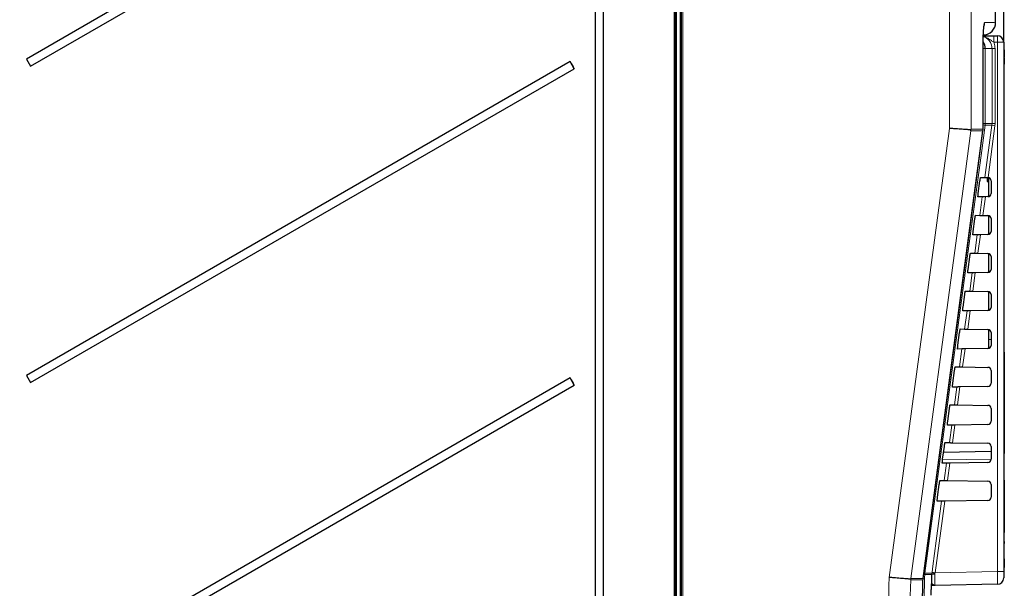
# Model space of a CAD drawing. Header units: millimetres. Extents: x 5 to 418, y 2 to 292.
# Tile 44 of 49: x 211 to 263, y 198 to 228. Entities that reach past the tile are written whole.
import ezdxf

# ---------------------------------------------------------------- set-up
doc = ezdxf.new("R2010")
doc.units = ezdxf.units.MM
doc.layers.add('SLD-0', color=7, linetype='Continuous')
doc.styles.add('SLDTEXTSTYLE0', font='TXT', dxfattribs={"width": 0.605})
doc.dimstyles.new('SLDDIMSTYLE0', dxfattribs={"dimtxt": 3.5, "dimasz": 3.302, "dimexe": 0, "dimexo": 0.0625, "dimgap": 0.875, "dimtad": 1, "dimlfac": 3, "dimrnd": 1e-09, "dimzin": 12, "dimdsep": 46, "dimtxsty": 'SLDTEXTSTYLE0', "dimsah": 1, "dimcen": 0.09, "dimadec": 0, "dimazin": 3, "dimtfac": 1, "dimtofl": 0, "dimtmove": 0, "dimatfit": 3, "dimfxl": 1, "dimfrac": 2, "dimtolj": 1, "dimtzin": 12, "dimarcsym": 0})

# ---------------------------------------------------------------- blocks, each defined once
blk = doc.blocks.new('_D')
at = {"layer": 'SLD-0', "color": 7}
for p, q in [((172.569, 263.915), (172.569, 273.723)), ((263.202, 226.682), (263.202, 273.723)), ((172.569, 272.723), (263.202, 272.723))]:
    blk.add_line(p, q, dxfattribs=at)
for points in [[(172.569, 272.723), (175.871, 272.215), (175.871, 273.231)], [(263.202, 272.723), (259.9, 273.231), (259.9, 272.215)]]:
    blk.add_solid(points, dxfattribs=at)
at = {"layer": 'SLD-0', "color": 7, "insert": (211.87, 277.235), "char_height": 3.5, "attachment_point": 1, "style": 'SLDTEXTSTYLE0'}
blk.add_mtext('271,9', dxfattribs=at)

msp = doc.modelspace()

# ---------------------------------------------------------------- linework, layer by layer
at = {"color": 7, "linetype": 'Continuous', "lineweight": 18}
for p, q in [((245.9701, 253.7156), (245.9701, 123.2091)), ((246.1677, 123.209), (246.1677, 253.7156)), ((246.3034, 253.7085), (246.3034, 122.2942)), ((260.34, 222.1384), (260.34, 253.4586)), ((261.4814, 253.4586), (261.4814, 222.1052)), ((245.8368, 122.5863), (245.8368, 249.3476)), ((262.8747, 226.6821), (262.6813, 226.6821)), ((262.8747, 198.7926), (262.8747, 226.6821)), ((262.8747, 226.6821), (263.2023, 226.6821)), ((262.1161, 222.1053), (262.1161, 226.3819)), ((262.2267, 226.3487), (262.1174, 226.3487)), ((262.2267, 226.3487), (262.2267, 222.3931)), ((262.5873, 226.3487), (262.2267, 226.3487)), ((262.5873, 222.3931), (262.5873, 226.3487)), ((262.751, 226.3487), (262.5873, 226.3487)), ((262.751, 226.3487), (262.751, 222.3931)), ((262.1103, 222.017), (262.1116, 222.0169)), ((262.1161, 222.1053), (262.1174, 222.1053)), ((262.2267, 222.3931), (262.1174, 222.3931)), ((262.213, 219.5544), (262.5814, 222.3047)), ((262.5814, 222.3047), (262.2208, 222.3047)), ((262.2267, 222.3931), (262.5873, 222.3931)), ((262.7436, 222.2826), (262.3777, 219.5514)), ((262.5814, 222.3047), (262.5873, 222.3931)), ((262.751, 222.3931), (262.5873, 222.3931)), ((262.751, 222.3931), (262.7436, 222.2826)), ((261.9457, 217.559), (262.0772, 218.5407)), ((262.2427, 218.5436), (262.1105, 217.5561)), ((261.6784, 215.5637), (261.8087, 216.536)), ((261.9742, 216.5389), (261.8432, 215.5608)), ((261.4111, 213.5684), (261.5401, 214.5313)), ((261.7057, 214.5342), (261.5759, 213.5655)), ((261.1438, 211.573), (261.2716, 212.5267)), ((261.4371, 212.5295), (261.3086, 211.5701)), ((262.4023, 211.0154), (262.5356, 211.0154)), ((260.8766, 209.5777), (261.0031, 210.522)), ((261.1686, 210.5249), (261.0413, 209.5748)), ((263.2356, 210.0154), (263.2023, 210.0154)), ((260.6093, 207.5823), (260.7345, 208.5173)), ((260.9001, 208.5202), (260.774, 207.5795)), ((260.342, 205.587), (260.466, 206.5126)), ((260.6315, 206.5155), (260.5068, 205.5841)), ((263.2356, 205.3487), (263.2023, 205.3487)), ((259.9828, 204.6789), (262.5356, 204.7143)), ((260.0747, 203.5917), (260.1974, 204.5079)), ((260.363, 204.5108), (260.2395, 203.5888)), ((263.2356, 203.4571), (263.2023, 203.4571)), ((260.0944, 202.5061), (259.5893, 198.7353)), ((263.2356, 200.859), (263.2023, 200.859)), ((263.2356, 199.3487), (263.2023, 199.3487)), ((259.0441, 198.6468), (259.0498, 198.717)), ((259.0498, 198.717), (259.4217, 198.717)), ((259.4162, 198.6468), (259.4217, 198.717)), ((259.4217, 198.717), (259.4271, 198.7574)), ((259.5838, 198.703), (259.5795, 198.6608)), ((259.5893, 198.7353), (259.5838, 198.703)), ((259.5893, 198.7353), (262.8747, 198.7926)), ((263.2023, 198.7926), (262.8747, 198.7926)), ((258.3088, 198.3585), (258.3097, 198.3943)), ((258.3146, 198.4297), (258.3108, 198.3942)), ((259.4162, 198.6468), (259.0441, 198.6468))]:
    msp.add_line(p, q, dxfattribs=at)
at = {"color": 7, "linetype": 'Continuous', "lineweight": 25}
for p, q in [((246.2356, 122.2942), (246.2356, 253.7085)), ((262.778, 227.7261), (262.778, 253.4356)), ((245.9023, 249.3476), (245.9023, 122.5863)), ((241.6773, 247.8154), (241.6773, 122.9487)), ((242.1182, 122.9487), (242.1182, 247.8154)), ((240.3609, 242.3272), (211.718, 225.7903)), ((211.9346, 225.415), (240.5775, 241.9519)), ((262.6755, 227.0154), (262.8689, 227.0154)), ((263.2023, 226.6821), (263.2023, 198.7926)), ((262.1161, 226.3819), (262.1174, 226.3819)), ((262.1174, 222.1053), (262.1174, 226.3819)), ((263.2356, 226.2808), (263.2023, 226.2808)), ((263.2356, 226.2808), (263.2356, 225.9141)), ((211.718, 225.7903), (211.9346, 225.415)), ((240.3609, 225.6606), (211.718, 209.1236)), ((240.5775, 225.2853), (240.3609, 225.6606)), ((263.2356, 225.9141), (263.2023, 225.9141)), ((263.2356, 225.8808), (263.2023, 225.8808)), ((263.2356, 225.8808), (263.2356, 225.9141)), ((263.2356, 225.8808), (263.2356, 225.5141)), ((211.9346, 208.7483), (240.5775, 225.2853)), ((263.2356, 225.5141), (263.2023, 225.5141)), ((263.2356, 225.5125), (263.2023, 225.5125)), ((263.2356, 225.5079), (263.2023, 225.5079)), ((261.9865, 219.5583), (262.213, 219.5544)), ((262.3356, 219.5522), (262.3356, 219.5155)), ((262.3356, 219.5155), (262.4023, 219.5155)), ((262.3356, 219.5155), (262.3356, 219.4793)), ((262.3356, 219.4793), (262.4023, 219.4793)), ((262.3356, 219.4793), (262.3356, 219.4537)), ((262.3356, 219.4537), (262.4023, 219.4537)), ((262.3718, 219.5516), (262.3777, 219.5514)), ((262.4023, 219.5482), (262.4023, 218.5492)), ((261.8646, 218.7154), (261.954, 219.3821)), ((262.3273, 219.3431), (262.4023, 219.3431)), ((262.3356, 219.3458), (262.4023, 219.3458)), ((262.3356, 219.3458), (262.3356, 219.3457)), ((262.5356, 219.3849), (262.5356, 218.7125)), ((262.0772, 218.5407), (261.8496, 218.5367)), ((262.2311, 218.5434), (262.2427, 218.5436)), ((262.3718, 218.5459), (262.2427, 218.5436)), ((261.5965, 216.7154), (261.6859, 217.3821)), ((261.7192, 217.563), (261.9457, 217.559)), ((262.1105, 217.5561), (262.0989, 217.5563)), ((262.1105, 217.5561), (262.3718, 217.5516)), ((262.4023, 217.5482), (262.4023, 216.5492)), ((262.5356, 217.3849), (262.5356, 216.7125)), ((261.8087, 216.536), (261.5811, 216.5321)), ((261.9625, 216.5387), (261.9742, 216.5389)), ((262.3718, 216.5459), (261.9742, 216.5389)), ((261.3283, 214.7154), (261.4177, 215.3821)), ((261.4519, 215.5676), (261.6784, 215.5637)), ((261.8432, 215.5608), (261.8316, 215.561)), ((261.8432, 215.5608), (262.3718, 215.5516)), ((262.4023, 215.5482), (262.4023, 214.5492)), ((262.5356, 215.3849), (262.5356, 214.7125)), ((261.5401, 214.5313), (261.3125, 214.5274)), ((261.694, 214.534), (261.7057, 214.5342)), ((262.3718, 214.5459), (261.7057, 214.5342)), ((261.0601, 212.7154), (261.1495, 213.3821)), ((261.1845, 213.5723), (261.4111, 213.5684)), ((261.5759, 213.5655), (261.5643, 213.5657)), ((261.5759, 213.5655), (262.3718, 213.5516)), ((262.4023, 213.5482), (262.4023, 212.5492)), ((262.5356, 213.3849), (262.5356, 212.7125)), ((261.2716, 212.5267), (261.0439, 212.5227)), ((261.4255, 212.5293), (261.4371, 212.5295)), ((262.3718, 212.5459), (261.4371, 212.5295)), ((260.7919, 210.7154), (260.8813, 211.3821)), ((260.9172, 211.577), (261.1438, 211.573)), ((261.3086, 211.5701), (261.297, 211.5703)), ((261.3086, 211.5701), (262.3718, 211.5516)), ((262.4023, 211.5482), (262.4023, 211.0154)), ((262.5356, 211.3849), (262.5356, 210.7125)), ((262.4023, 211.0154), (262.4023, 210.5492)), ((261.0031, 210.522), (260.7754, 210.518)), ((261.1569, 210.5247), (261.1686, 210.5249)), ((262.3718, 210.5459), (261.1686, 210.5249)), ((263.2356, 210.3487), (263.2023, 210.3487)), ((263.2356, 210.3487), (263.2356, 210.0154)), ((260.6499, 209.5816), (260.8766, 209.5777)), ((261.0413, 209.5748), (261.0297, 209.575)), ((261.0413, 209.5748), (262.3718, 209.5516)), ((263.2356, 210.0154), (263.2356, 205.3487)), ((211.718, 209.1236), (211.9346, 208.7483)), ((260.5237, 208.7154), (260.6131, 209.3821)), ((262.5356, 209.3849), (262.5356, 208.7125)), ((240.3609, 208.9939), (211.718, 192.4569)), ((211.9346, 192.0816), (240.5775, 208.6186)), ((240.5775, 208.6186), (240.3609, 208.9939)), ((260.7345, 208.5173), (260.5068, 208.5133)), ((260.8884, 208.52), (260.9001, 208.5202)), ((262.3718, 208.5459), (260.9001, 208.5202)), ((260.3826, 207.5863), (260.6093, 207.5823)), ((260.774, 207.5795), (260.7624, 207.5797)), ((260.774, 207.5795), (262.3718, 207.5516)), ((260.2556, 206.7154), (260.345, 207.3821)), ((262.5356, 207.3849), (262.5356, 206.7125)), ((260.466, 206.5126), (260.2382, 206.5086)), ((260.6199, 206.5153), (260.6315, 206.5155)), ((262.3718, 206.5459), (260.6315, 206.5155)), ((260.1153, 205.591), (260.342, 205.587)), ((260.5068, 205.5841), (260.4952, 205.5843)), ((260.5068, 205.5841), (262.3718, 205.5516)), ((259.9874, 204.7154), (260.0768, 205.3821)), ((262.5356, 205.1201), (260.0358, 205.0765)), ((262.5356, 205.3849), (262.5356, 204.7125)), ((263.2356, 205.0154), (263.2023, 205.0154)), ((263.2356, 205.3487), (263.2356, 205.0154)), ((260.1974, 204.5079), (259.9697, 204.5039)), ((262.3718, 204.5459), (260.363, 204.5108)), ((259.7192, 202.7154), (259.8086, 203.3821)), ((259.848, 203.5956), (260.0747, 203.5917)), ((260.2395, 203.5888), (262.3718, 203.5516)), ((262.5356, 203.3849), (262.5356, 202.7125)), ((263.2356, 203.6154), (263.2023, 203.6154)), ((263.2356, 203.6154), (263.2356, 203.4571)), ((263.2356, 203.4571), (263.2356, 200.859)), ((259.9289, 202.5032), (259.7011, 202.4992)), ((262.3718, 202.5459), (260.0944, 202.5061)), ((263.2356, 200.384), (263.2356, 200.859)), ((263.2356, 200.384), (263.2023, 200.384)), ((263.2356, 200.2673), (263.2023, 200.2673)), ((263.2356, 200.384), (263.2356, 200.2673)), ((263.2356, 199.534), (263.2356, 200.2673)), ((263.2356, 199.534), (263.2023, 199.534)), ((263.2356, 199.5246), (263.2023, 199.5246)), ((263.2356, 199.4662), (263.2356, 199.3487)), ((263.2356, 199.3487), (263.2356, 199.0154)), ((263.2356, 199.0154), (263.2023, 199.0154)), ((263.2023, 198.7926), (263.2023, 198.4593)), ((258.9577, 198.4298), (258.952, 198.3585)), ((258.9577, 198.4298), (258.959, 198.4297)), ((262.8747, 198.126), (259.586, 198.0686))]:
    msp.add_line(p, q, dxfattribs=at)
at = {"color": 7, "linetype": 'Continuous', "lineweight": 18, "flags": 128}
for points in [[(262.1976, 227.7164), (262.1851, 227.5878), (262.1559, 227.4842)], [(257.1703, 198.4863), (257.9588, 204.3704), (258.7624, 210.3669), (260.34, 222.1384)], [(261.4756, 222.0171), (261.1716, 219.7483), (259.9319, 210.4977), (259.1208, 204.446), (259.09, 204.2162), (258.3146, 198.4297)], [(258.9577, 198.4298), (259.1343, 199.7514), (259.8409, 205.0377), (260.9756, 213.5274), (261.7514, 219.332), (262.1103, 222.017)], [(262.2208, 222.3047), (262.0431, 220.9833), (261.3326, 215.6976), (259.0498, 198.717)], [(259.4271, 198.7574), (259.4714, 199.0877), (259.6484, 200.4093), (259.9289, 202.5032)], [(259.0046, 198.7245), (259.032, 198.7202), (259.0498, 198.717)], [(258.9953, 198.6485), (259.026, 198.6475), (259.0441, 198.6468)]]:
    msp.add_lwpolyline(points, dxfattribs=at)
at = {"color": 7, "linetype": 'Continuous', "lineweight": 25, "flags": 128}
msp.add_lwpolyline([(258.959, 198.4297), (259.6519, 203.6138), (262.1116, 222.0169)], dxfattribs=at)
at = {"color": 7, "linetype": 'Continuous', "lineweight": 25}
for centre, radius, start, end in [((262.1118, 227.7266), 0.6667, 271, 0.36625), ((261.5592, 226.3488), 0.6675, 359.9969, 31.18265), ((262.8689, 226.6821), 0.3333, 0, 90), ((256.4573, 234.7007), 18.4612, 209.31961, 210.66447), ((261.4508, 222.1053), 0.6667, 352.38721, 360), ((262.3689, 219.3849), 0.1667, 0, 86.96883), ((262.3689, 218.7125), 0.1667, 271, 0), ((262.3689, 217.3849), 0.1667, 0, 89), ((262.3689, 216.7125), 0.1667, 271, 0), ((262.3689, 215.3849), 0.1667, 0, 89), ((262.3689, 214.7125), 0.1667, 271, 0), ((262.3689, 213.3849), 0.1667, 0, 89), ((262.3689, 212.7125), 0.1667, 271, 0), ((262.3689, 211.3849), 0.1667, 0, 89), ((262.3689, 210.7125), 0.1667, 271, 0), ((262.3689, 209.3849), 0.1667, 0, 89), ((256.4573, 218.034), 18.4612, 209.31961, 210.66447), ((262.3689, 208.7125), 0.1667, 271, 0), ((262.3689, 207.3849), 0.1667, 0, 89), ((262.3689, 206.7125), 0.1667, 271, 360), ((262.3689, 205.3849), 0.1667, 0, 89), ((262.3689, 204.7125), 0.1667, 271, 360), ((262.3689, 203.3849), 0.1667, 0, 89), ((262.3689, 202.7125), 0.1667, 271, 360), ((262.8689, 198.4593), 0.3333, 271, 0)]:
    msp.add_arc(centre, radius, start, end, dxfattribs=at)
at = {"color": 7, "linetype": 'Continuous', "lineweight": 18}
for centre, radius, start, end in [((257.9021, 226.7654), 4.78, 359.00137, 2.99833), ((258.0955, 226.7654), 4.78, 359.00137, 2.99833), ((261.4482, 222.1053), 0.668, 352.40889, 0.00008), ((261.7797, 219.8231), 2.5205, 79.92182, 82.29946), ((261.5589, 222.3931), 0.6677, 352.39125, 0.00004), ((265.2201, 241.0617), 18.9417, 261.99215, 262.4873), ((259.5322, 198.2539), 0.4096, 83.36096, 106.44136), ((259.4199, 197.7539), 0.9631, 80.19967, 89.88792), ((262.0686, 217.5341), 18.9616, 261.99229, 262.48692), ((259.334, 198.2117), 0.1499, 297.7662, 327.94202)]:
    msp.add_arc(centre, radius, start, end, dxfattribs=at)
msp.add_ellipse((262.8689, 198.7927), major_axis=(-0.0058, 0.6667), ratio=0.0087242, start_param=3.1416688, end_param=4.7121605, dxfattribs=at)
for points, knots in [([(262.1976, 227.7164), (262.1947, 227.7148), (262.1889, 227.7116), (262.182, 227.6914), (262.1759, 227.6663), (262.1705, 227.6383), (262.1642, 227.5956), (262.1591, 227.5523), (262.1534, 227.497), (262.1478, 227.4321), (262.1417, 227.3456), (262.1374, 227.2736), (262.1324, 227.1764), (262.1273, 227.0558), (262.1232, 226.9208), (262.1198, 226.7807), (262.1174, 226.6352), (262.1162, 226.486), (262.1161, 226.4057), (262.1161, 226.3819)], [0, 0, 0, 0, 0.0702021, 0.1409398, 0.1673759, 0.2205388, 0.2743426, 0.3288002, 0.3561957, 0.4290056, 0.4893615, 0.5437351, 0.5710885, 0.6706422, 0.7515423, 0.7855833, 0.8850966, 0.9659692, 1, 1, 1, 1]), ([(262.1976, 227.7164), (262.3349, 227.7188), (262.6095, 227.7236), (262.7758, 227.7265), (262.7583, 227.7262), (262.7535, 227.7261)], [0, 0, 0, 0, 0.4203247, 0.8408949, 1, 1, 1, 1]), ([(262.5873, 226.3487), (262.58, 226.4238), (262.5653, 226.5738), (262.4497, 226.7712), (262.2994, 226.915), (262.1776, 226.9568), (262.1271, 226.9742)], [0, 0, 0, 0, 0.2693474, 0.5387293, 0.8083281, 1, 1, 1, 1]), ([(262.6813, 226.6821), (262.6388, 226.7083), (262.5284, 226.7764), (262.3617, 226.9053), (262.2071, 226.9559), (262.1273, 226.9821)], [0, 0, 0, 0, 0.2329604, 0.6039764, 1, 1, 1, 1]), ([(262.6813, 226.6821), (262.6893, 226.6629), (262.733, 226.5575), (262.7429, 226.4427), (262.751, 226.3487)], [0, 0, 0, 0, 0.181685, 1, 1, 1, 1]), ([(262.1103, 222.017), (262.0257, 222.017), (261.8414, 222.0171), (261.6041, 222.0171), (261.4756, 222.0171)], [0, 0, 0, 0, 0.458552, 1, 1, 1, 1]), ([(261.4814, 222.1052), (261.6099, 222.1052), (261.8472, 222.1052), (262.0316, 222.1053), (262.1161, 222.1053)], [0, 0, 0, 0, 0.54147363, 1, 1, 1, 1]), ([(249.275, 98.833), (250.043, 104.8347), (251.3897, 115.3583), (252.9797, 130.4445), (254.229, 144.0634), (255.2748, 157.6994), (256.1154, 171.3155), (256.7691, 184.912), (257.0365, 193.9612), (257.1703, 198.4863)], [0, 0, 0, 0, 0.1814894, 0.3182338, 0.4550076, 0.5917105, 0.7284428, 0.864207, 1, 1, 1, 1]), ([(258.3088, 198.3585), (258.175, 193.8447), (257.9074, 184.8169), (257.2542, 171.2369), (256.4135, 157.6196), (255.3665, 143.9672), (254.1156, 130.3308), (252.5236, 115.2258), (251.1752, 104.6885), (250.4063, 98.6794)], [0, 0, 0, 0, 0.1354201, 0.2708403, 0.4076924, 0.5445446, 0.6814383, 0.818332, 1, 1, 1, 1]), ([(259.0441, 198.6468), (259.0317, 198.2025), (258.9698, 195.9812), (258.6752, 186.6521), (258.1006, 173.3423), (257.3662, 161.8227), (257.0843, 157.4002)], [0, 0, 0, 0, 0.0322876, 0.1614382, 0.6780666, 1, 1, 1, 1]), ([(258.952, 198.3585), (258.8664, 198.3585), (258.6799, 198.3585), (258.4391, 198.3585), (258.3088, 198.3585)], [0, 0, 0, 0, 0.4590772, 1, 1, 1, 1]), ([(258.3146, 198.4297), (258.4448, 198.4298), (258.6856, 198.4298), (258.8721, 198.4298), (258.9577, 198.4298)], [0, 0, 0, 0, 0.5408011, 1, 1, 1, 1]), ([(259.4104, 198.1652), (259.4124, 198.1665), (259.4205, 198.1717), (259.4437, 198.1491), (259.4611, 198.1321)], [0, 0, 0, 0, 0.2492605, 1, 1, 1, 1]), ([(259.5795, 198.6608), (259.5774, 198.5872), (259.5732, 198.4401), (259.5722, 198.2546), (259.5753, 198.1233), (259.5808, 198.0728), (259.585, 198.0695), (259.586, 198.0686)], [0, 0, 0, 0, 0.2308041, 0.461566, 0.6921519, 0.9228561, 1, 1, 1, 1]), ([(259.4611, 198.1321), (259.4796, 198.1151), (259.5144, 198.0833), (259.557, 198.07), (259.5796, 198.0686), (259.5844, 198.0686), (259.5857, 198.0686), (259.586, 198.0686)], [0, 0, 0, 0, 0.4756077, 0.8917214, 0.9704577, 0.9926212, 1, 1, 1, 1])]:
    msp.add_open_spline(points, degree=3, knots=knots, dxfattribs=at)
at = {"color": 7, "linetype": 'Continuous', "lineweight": 25}
for points, knots in [([(262.1177, 226.3817), (262.1181, 226.4933), (262.119, 226.7257), (262.128, 227.0505), (262.1415, 227.3134), (262.1535, 227.4655), (262.1637, 227.5324), (262.1624, 227.526), (262.1621, 227.5247)], [0, 0, 0, 0, 0.20656326, 0.43033752, 0.65191058, 0.83621837, 0.96730847, 1, 1, 1, 1]), ([(262.1282, 227.0154), (262.1471, 227.0154), (262.228, 227.0154), (262.411, 227.0154), (262.5908, 227.0154), (262.6755, 227.0154)], [0, 0, 0, 0, 0.1394954, 0.594852, 1, 1, 1, 1]), ([(261.4749, 222.0615), (261.4505, 222.0632), (261.4122, 222.066), (261.291, 222.0743), (261.1688, 222.0826), (261.0205, 222.0927), (260.8539, 222.1039), (260.6704, 222.1163), (260.5008, 222.1276), (260.389, 222.1351), (260.3436, 222.1381), (260.34, 222.1384)], [0, 0, 0, 0, 0.2023619, 0.3196144, 0.4402594, 0.5576592, 0.6784493, 0.7961031, 0.9171572, 0.9934432, 1, 1, 1, 1]), ([(261.4749, 222.0615), (261.4772, 222.0752), (261.4796, 222.0898), (261.4813, 222.1044), (261.4814, 222.1052)], [0, 0, 0, 0, 0.945588, 1, 1, 1, 1]), ([(261.4756, 222.0171), (261.4756, 222.0179), (261.4759, 222.0326), (261.4753, 222.0474), (261.4749, 222.0615)], [0, 0, 0, 0, 0.0537687, 1, 1, 1, 1]), ([(261.954, 219.3821), (261.9551, 219.3899), (261.9589, 219.4176), (261.9659, 219.464), (261.9742, 219.5128), (261.9813, 219.5464), (261.985, 219.5577), (261.9862, 219.5582), (261.9865, 219.5583)], [0, 0, 0, 0, 0.0850535, 0.30199052, 0.51961151, 0.73676938, 0.95223374, 1, 1, 1, 1]), ([(262.213, 219.5544), (262.2154, 219.5543), (262.2203, 219.5542), (262.2506, 219.5537), (262.294, 219.5529), (262.3374, 219.5522), (262.3639, 219.5517), (262.3718, 219.5516)], [0, 0, 0, 0, 0.225254, 0.4504807, 0.6764687, 0.9039241, 1, 1, 1, 1]), ([(262.3356, 219.4474), (262.3356, 219.4425), (262.3356, 219.4225), (262.3356, 219.3912), (262.3356, 219.3586), (262.3356, 219.3501), (262.3356, 219.3458)], [0, 0, 0, 0, 0.1133479, 0.4582864, 0.7292816, 1, 1, 1, 1]), ([(261.8496, 218.5367), (261.8493, 218.537), (261.8481, 218.5381), (261.8477, 218.5526), (261.85, 218.5881), (261.8549, 218.6377), (261.8603, 218.6828), (261.8638, 218.709), (261.8646, 218.7154)], [0, 0, 0, 0, 0.0819832, 0.2941466, 0.5056511, 0.7175519, 0.931033, 1, 1, 1, 1]), ([(262.2427, 218.5436), (262.2237, 218.5433), (262.1855, 218.5426), (262.1352, 218.5417), (262.0978, 218.5411), (262.0802, 218.5408), (262.0779, 218.5407), (262.0772, 218.5407)], [0, 0, 0, 0, 0.2249122, 0.4498651, 0.6736204, 0.8949376, 1, 1, 1, 1]), ([(261.6859, 217.3821), (261.687, 217.3904), (261.6909, 217.4192), (261.6981, 217.4671), (261.7067, 217.5169), (261.7139, 217.5511), (261.7176, 217.5624), (261.7189, 217.5629), (261.7192, 217.563)], [0, 0, 0, 0, 0.0885369, 0.3054942, 0.5231207, 0.7402623, 0.9556958, 1, 1, 1, 1]), ([(261.9457, 217.559), (261.9481, 217.559), (261.9531, 217.5589), (261.9833, 217.5584), (262.0268, 217.5576), (262.072, 217.5568), (262.1006, 217.5563), (262.1105, 217.5561)], [0, 0, 0, 0, 0.22000786, 0.43998906, 0.66071382, 0.88287193, 1, 1, 1, 1]), ([(261.5811, 216.5321), (261.5807, 216.5324), (261.5794, 216.5335), (261.5791, 216.5488), (261.5815, 216.5855), (261.5866, 216.6366), (261.5921, 216.6826), (261.5956, 216.7092), (261.5965, 216.7154)], [0, 0, 0, 0, 0.0853594, 0.2975052, 0.5090059, 0.7209231, 0.9344343, 1, 1, 1, 1]), ([(261.9742, 216.5389), (261.9551, 216.5386), (261.917, 216.5379), (261.8666, 216.537), (261.8292, 216.5364), (261.8117, 216.5361), (261.8094, 216.536), (261.8087, 216.536)], [0, 0, 0, 0, 0.2249182, 0.4498771, 0.6736383, 0.8949613, 1, 1, 1, 1]), ([(261.4177, 215.3821), (261.4189, 215.3909), (261.423, 215.4208), (261.4304, 215.4702), (261.4392, 215.5211), (261.4466, 215.5559), (261.4503, 215.5671), (261.4516, 215.5676), (261.4519, 215.5676)], [0, 0, 0, 0, 0.0918409, 0.3088174, 0.5264491, 0.7435751, 0.9589796, 1, 1, 1, 1]), ([(261.6784, 215.5637), (261.6809, 215.5636), (261.6858, 215.5636), (261.7161, 215.563), (261.7595, 215.5623), (261.8047, 215.5615), (261.8333, 215.561), (261.8432, 215.5608)], [0, 0, 0, 0, 0.2200138, 0.4400009, 0.6607316, 0.8828958, 1, 1, 1, 1]), ([(261.3125, 214.5274), (261.3121, 214.5277), (261.3108, 214.529), (261.3105, 214.545), (261.313, 214.5828), (261.3183, 214.6355), (261.3239, 214.6824), (261.3275, 214.7093), (261.3283, 214.7154)], [0, 0, 0, 0, 0.0885636, 0.3006931, 0.5121907, 0.724124, 0.9376639, 1, 1, 1, 1]), ([(261.7057, 214.5342), (261.6866, 214.5339), (261.6484, 214.5332), (261.5981, 214.5324), (261.5607, 214.5317), (261.5431, 214.5314), (261.5409, 214.5314), (261.5401, 214.5313)], [0, 0, 0, 0, 0.2249241, 0.449889, 0.6736562, 0.8949851, 1, 1, 1, 1]), ([(261.1495, 213.3821), (261.1508, 213.3915), (261.155, 213.4224), (261.1627, 213.4732), (261.1717, 213.5252), (261.1792, 213.5606), (261.183, 213.5718), (261.1843, 213.5722), (261.1845, 213.5723)], [0, 0, 0, 0, 0.0949792, 0.3119739, 0.5296104, 0.7467217, 0.9620986, 1, 1, 1, 1]), ([(261.4111, 213.5684), (261.4136, 213.5683), (261.4185, 213.5682), (261.4488, 213.5677), (261.4922, 213.5669), (261.5374, 213.5661), (261.566, 213.5656), (261.5759, 213.5655)], [0, 0, 0, 0, 0.2200197, 0.4400127, 0.6607494, 0.8829196, 1, 1, 1, 1]), ([(261.0439, 212.5227), (261.0435, 212.5231), (261.0422, 212.5244), (261.0419, 212.5412), (261.0445, 212.5802), (261.0499, 212.6343), (261.0557, 212.6822), (261.0593, 212.7095), (261.0601, 212.7154)], [0, 0, 0, 0, 0.0916086, 0.3037232, 0.5152183, 0.7271671, 0.9407346, 1, 1, 1, 1]), ([(261.4371, 212.5295), (261.4181, 212.5292), (261.3799, 212.5286), (261.3295, 212.5277), (261.2922, 212.527), (261.2746, 212.5267), (261.2723, 212.5267), (261.2716, 212.5267)], [0, 0, 0, 0, 0.22493012, 0.44990096, 0.67367408, 0.89500887, 1, 1, 1, 1]), ([(260.8813, 211.3821), (260.8827, 211.392), (260.887, 211.424), (260.895, 211.4763), (260.9042, 211.5294), (260.9118, 211.5654), (260.9157, 211.5765), (260.917, 211.5769), (260.9172, 211.577)], [0, 0, 0, 0, 0.097964, 0.3149759, 0.5326169, 0.7497141, 0.965065, 1, 1, 1, 1]), ([(261.1438, 211.573), (261.1463, 211.573), (261.1512, 211.5729), (261.1815, 211.5724), (261.2249, 211.5716), (261.2701, 211.5708), (261.2987, 211.5703), (261.3086, 211.5701)], [0, 0, 0, 0, 0.2200256, 0.4400245, 0.6607672, 0.8829435, 1, 1, 1, 1]), ([(260.7754, 210.518), (260.7749, 210.5184), (260.7735, 210.5198), (260.7733, 210.5374), (260.776, 210.5776), (260.7816, 210.6332), (260.7875, 210.682), (260.7912, 210.7096), (260.7919, 210.7154)], [0, 0, 0, 0, 0.0945061, 0.3066068, 0.5181, 0.730064, 0.9436579, 1, 1, 1, 1]), ([(261.1686, 210.5249), (261.1495, 210.5245), (261.1114, 210.5239), (261.061, 210.523), (261.0236, 210.5223), (261.0061, 210.522), (261.0038, 210.522), (261.0031, 210.522)], [0, 0, 0, 0, 0.2249361, 0.4499129, 0.673692, 0.8950327, 1, 1, 1, 1]), ([(260.6131, 209.3821), (260.6146, 209.3925), (260.6191, 209.4256), (260.6272, 209.4793), (260.6366, 209.5335), (260.6445, 209.5701), (260.6484, 209.5812), (260.6497, 209.5816), (260.6499, 209.5816)], [0, 0, 0, 0, 0.1008064, 0.31783448, 0.5354797, 0.75256356, 0.96788978, 1, 1, 1, 1]), ([(260.8766, 209.5777), (260.879, 209.5776), (260.8839, 209.5776), (260.9142, 209.577), (260.9577, 209.5763), (261.0029, 209.5755), (261.0315, 209.575), (261.0413, 209.5748)], [0, 0, 0, 0, 0.2200315, 0.4400364, 0.6607851, 0.8829674, 1, 1, 1, 1]), ([(260.5068, 208.5133), (260.5063, 208.5138), (260.5049, 208.5153), (260.5047, 208.5335), (260.5075, 208.575), (260.5133, 208.632), (260.5193, 208.6818), (260.523, 208.7098), (260.5237, 208.7154)], [0, 0, 0, 0, 0.0972666, 0.3093545, 0.5208462, 0.7328249, 0.9464441, 1, 1, 1, 1]), ([(260.9001, 208.5202), (260.881, 208.5198), (260.8428, 208.5192), (260.7925, 208.5183), (260.7551, 208.5176), (260.7375, 208.5173), (260.7352, 208.5173), (260.7345, 208.5173)], [0, 0, 0, 0, 0.22494211, 0.44992495, 0.67370999, 0.89505656, 1, 1, 1, 1]), ([(260.345, 207.3821), (260.3465, 207.3931), (260.3511, 207.4272), (260.3595, 207.4824), (260.3691, 207.5376), (260.3771, 207.5749), (260.3811, 207.5859), (260.3824, 207.5863), (260.3826, 207.5863)], [0, 0, 0, 0, 0.1035163, 0.3205598, 0.538209, 0.7552801, 0.970583, 1, 1, 1, 1]), ([(260.6093, 207.5823), (260.6117, 207.5823), (260.6167, 207.5822), (260.6469, 207.5817), (260.6904, 207.5809), (260.7356, 207.5801), (260.7642, 207.5796), (260.774, 207.5795)], [0, 0, 0, 0, 0.2200375, 0.4400482, 0.660803, 0.8829914, 1, 1, 1, 1]), ([(260.2382, 206.5086), (260.2378, 206.5091), (260.2363, 206.5107), (260.2361, 206.5297), (260.239, 206.5723), (260.2449, 206.6309), (260.2511, 206.6816), (260.2548, 206.7099), (260.2556, 206.7154)], [0, 0, 0, 0, 0.0998996, 0.3119756, 0.5234662, 0.7354592, 0.9491028, 1, 1, 1, 1]), ([(260.6315, 206.5155), (260.6124, 206.5152), (260.5743, 206.5145), (260.5239, 206.5136), (260.4866, 206.513), (260.469, 206.5127), (260.4667, 206.5126), (260.466, 206.5126)], [0, 0, 0, 0, 0.2249481, 0.449937, 0.673728, 0.8950805, 1, 1, 1, 1]), ([(260.0768, 205.3821), (260.0784, 205.3936), (260.0832, 205.4288), (260.0918, 205.4854), (260.1016, 205.5418), (260.1098, 205.5796), (260.1138, 205.5906), (260.1151, 205.5909), (260.1153, 205.591)], [0, 0, 0, 0, 0.1061028, 0.323161, 0.5408139, 0.7578729, 0.9731535, 1, 1, 1, 1]), ([(260.342, 205.587), (260.3445, 205.587), (260.3494, 205.5869), (260.3797, 205.5864), (260.4231, 205.5856), (260.4683, 205.5848), (260.4969, 205.5843), (260.5068, 205.5841)], [0, 0, 0, 0, 0.2200434, 0.4400601, 0.6608209, 0.8830154, 1, 1, 1, 1]), ([(259.9697, 204.5039), (259.9692, 204.5045), (259.9677, 204.5061), (259.9675, 204.5259), (259.9705, 204.5697), (259.9766, 204.6298), (259.9829, 204.6814), (259.9867, 204.7101), (259.9874, 204.7154)], [0, 0, 0, 0, 0.1024138, 0.3144788, 0.5259687, 0.7379756, 0.9516424, 1, 1, 1, 1]), ([(260.363, 204.5108), (260.3439, 204.5105), (260.3057, 204.5098), (260.2554, 204.5089), (260.218, 204.5083), (260.2004, 204.508), (260.1982, 204.5079), (260.1974, 204.5079)], [0, 0, 0, 0, 0.2249541, 0.449949, 0.673746, 0.8951044, 1, 1, 1, 1]), ([(259.8086, 203.3821), (259.8102, 203.3941), (259.8152, 203.4304), (259.8241, 203.4885), (259.8341, 203.5459), (259.8424, 203.5843), (259.8465, 203.5953), (259.8478, 203.5956), (259.848, 203.5956)], [0, 0, 0, 0, 0.1085743, 0.3256464, 0.5433028, 0.7603502, 0.9756098, 1, 1, 1, 1]), ([(260.0747, 203.5917), (260.0772, 203.5916), (260.0821, 203.5915), (260.1124, 203.591), (260.1558, 203.5903), (260.201, 203.5895), (260.2296, 203.589), (260.2395, 203.5888)], [0, 0, 0, 0, 0.2200494, 0.440072, 0.6608389, 0.8830395, 1, 1, 1, 1]), ([(259.7011, 202.4992), (259.7006, 202.4998), (259.699, 202.5016), (259.6989, 202.5221), (259.702, 202.5671), (259.7083, 202.6286), (259.7146, 202.6812), (259.7185, 202.7102), (259.7192, 202.7154)], [0, 0, 0, 0, 0.1048171, 0.3168719, 0.5283614, 0.7403818, 0.9540709, 1, 1, 1, 1]), ([(260.0944, 202.5061), (260.0754, 202.5058), (260.0372, 202.5051), (259.9869, 202.5042), (259.9495, 202.5036), (259.9319, 202.5033), (259.9296, 202.5032), (259.9289, 202.5032)], [0, 0, 0, 0, 0.22496017, 0.44996109, 0.67376409, 0.89512839, 1, 1, 1, 1]), ([(256.9686, 156.7684), (257.2597, 161.196), (257.842, 170.052), (258.5166, 183.9167), (258.8012, 193.3556), (258.952, 198.3585)], [0, 0, 0, 0, 0.3196707, 0.6394063, 1, 1, 1, 1]), ([(258.3097, 198.3943), (258.3009, 198.3951), (258.2831, 198.3967), (258.2159, 198.4023), (258.12, 198.4101), (257.9971, 198.4201), (257.8491, 198.4321), (257.6826, 198.4455), (257.4994, 198.4601), (257.3307, 198.4736), (257.2194, 198.4824), (257.1743, 198.486), (257.1703, 198.4863)], [0, 0, 0, 0, 0.1133352, 0.2299594, 0.3432939, 0.4599101, 0.5733379, 0.6900461, 0.8036347, 0.9205099, 0.9929619, 1, 1, 1, 1]), ([(259.3802, 197.5575), (259.3826, 197.6327), (259.3874, 197.783), (259.3969, 197.9823), (259.4048, 198.1052), (259.4092, 198.1521), (259.4104, 198.1652)], [0, 0, 0, 0, 0.2949123, 0.5898446, 0.8848018, 1, 1, 1, 1]), ([(259.4104, 198.1652), (259.4105, 198.2334), (259.4106, 198.3751), (259.4143, 198.554), (259.4162, 198.6468)], [0, 0, 0, 0, 0.48103461, 1, 1, 1, 1]), ([(259.586, 198.0686), (259.5855, 198.0686), (259.5413, 198.0679), (259.4739, 198.0667), (259.4201, 198.0657), (259.4024, 198.0654)], [0, 0, 0, 0, 0.008634, 0.6754079, 1, 1, 1, 1])]:
    msp.add_open_spline(points, degree=3, knots=knots, dxfattribs=at)

# ---------------------------------------------------------------- dimensions: what is measured, and where the dimension line sits
at = {"layer": 'SLD-0', "color": 7}
dim = msp.add_linear_dim(base=(263.2023, 272.7233), p1=(172.5689, 263.9154), p2=(263.2023, 226.6821), dimstyle='SLDDIMSTYLE0', dxfattribs=at)
dim.commit()
dim.dimension.update_dxf_attribs({"geometry": '_D', "text_midpoint": (217.8856, 272.7233), "dimtype": 160})

doc.saveas('drawing.dxf')
